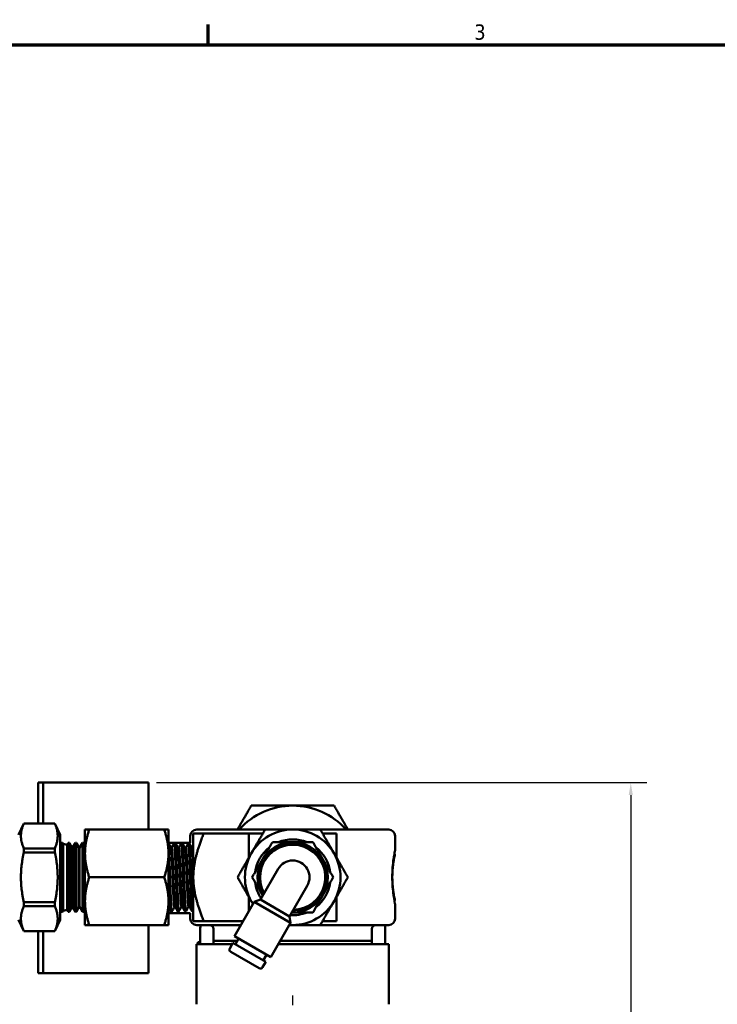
# Model space of a CAD drawing. Header units: inches. Extents: x 0.1 to 33.9, y 0.6 to 21.4.
# Tile 252 of 256: x 19.8 to 25.2, y 13.5 to 21.2. Entities that reach past the tile are written whole.
import ezdxf

# ---------------------------------------------------------------- set-up
doc = ezdxf.new("R2010")
doc.units = ezdxf.units.IN
doc.header["$MEASUREMENT"] = 0
doc.linetypes.add('CHAIN', pattern=[0.7087, 0.4724, -0.0591, 0.1181, -0.0591])
for name, color, linetype, lineweight in [('Border (ANSI)', 7, 'Continuous', 70), ('Centerline (ANSI)', 7, 'Continuous', 25), ('Dimension (ANSI)', 7, 'Continuous', 25), ('Visible (ANSI)', 7, 'Continuous', 50)]:
    doc.layers.add(name, color=color, linetype=linetype, lineweight=lineweight)
doc.styles.add('Note Text (ANSI)', font='tahoma.ttf')
doc.dimstyles.new('Default (ANSI)', dxfattribs={"dimtxt": 0.12, "dimasz": 0.098425, "dimexe": 0.125, "dimexo": 0.0625, "dimgap": 0.031496, "dimtad": 0, "dimtih": 1, "dimtoh": 1, "dimrnd": 1e-08, "dimzin": 4, "dimdsep": 46, "dimtxsty": 'Note Text (ANSI)', "dimcen": 0.09, "dimdle": 0.393701, "dimclrd": 256, "dimclre": 256, "dimclrt": 256, "dimadec": 0, "dimazin": 1, "dimtfac": 1, "dimtofl": 0, "dimtmove": 0, "dimatfit": 3, "dimfxl": 1, "dimtolj": 1, "dimtzin": 4, "dimlwd": -1, "dimlwe": -1, "dimarcsym": 0})

# ---------------------------------------------------------------- blocks, each defined once
blk = doc.blocks.new('Borders Default Border')
at = {"layer": 'Border (ANSI)'}
blk.add_line((21.25, 21), (21.25, 21.16), dxfattribs=at)
at = {"layer": 'Border (ANSI)', "flags": 128}
blk.add_lwpolyline([(0.5, 1), (0.5, 21), (33.5, 21), (33.5, 1), (0.5, 1)], dxfattribs=at)
at = {"layer": 'Border (ANSI)', "insert": (23.3377, 21.0375), "char_height": 0.12, "attachment_point": 7, "style": 'Note Text (ANSI)'}
blk.add_mtext('3', dxfattribs=at)
blk = doc.blocks.new('*D7')
at = {"layer": 'Defpoints', "color": 0, "transparency": 16777216}
for p in [(20.7809, 15.209), (24.5666, 15.209), (22.8129, 6.1637)]:
    blk.add_point(p, dxfattribs=at)
at = {"layer": 'Dimension (ANSI)', "transparency": 16777216}
for p, q in [((20.8434, 15.209), (24.6916, 15.209)), ((24.5666, 15.1106), (24.5666, 11.1297)), ((24.5666, 6.2621), (24.5666, 10.9418)), ((22.8754, 6.1637), (24.6916, 6.1637))]:
    blk.add_line(p, q, dxfattribs=at)
for points in [[(24.5502, 15.1106), (24.583, 15.1106), (24.5666, 15.209)], [(24.5502, 6.2621), (24.583, 6.2621), (24.5666, 6.1637)]]:
    blk.add_solid(points, dxfattribs=at)
at = {"layer": 'Dimension (ANSI)', "transparency": 16777216, "insert": (24.4135, 11.0982), "char_height": 0.12, "attachment_point": 1, "style": 'Note Text (ANSI)'}
blk.add_mtext('\\A1;9.05', dxfattribs=at)
blk = doc.blocks.new('*D10')
at = {"layer": 'Defpoints', "color": 0, "transparency": 16777216}
for p in [(18.6438, 14.075), (21.9132, 13.5387), (18.6438, 5.2166)]:
    blk.add_point(p, dxfattribs=at)
at = {"layer": 'Dimension (ANSI)', "transparency": 16777216}
for p, q in [((18.6438, 14.0125), (18.6438, 5.0916)), ((18.7423, 5.2166), (20.2488, 5.2166)), ((21.8148, 5.2166), (20.6182, 5.2166))]:
    blk.add_line(p, q, dxfattribs=at)
for points in [[(18.7423, 5.233), (18.7423, 5.2002), (18.6438, 5.2166)], [(21.8148, 5.233), (21.8148, 5.2002), (21.9132, 5.2166)]]:
    blk.add_solid(points, dxfattribs=at)
at = {"layer": 'Dimension (ANSI)', "transparency": 16777216, "insert": (20.2803, 5.2791), "char_height": 0.12, "attachment_point": 1, "style": 'Note Text (ANSI)'}
blk.add_mtext('\\A1;3.27', dxfattribs=at)
blk = doc.blocks.new('*D11')
at = {"layer": 'Defpoints', "color": 0, "transparency": 16777216}
for p in [(21.9132, 13.5387), (23.1927, 11.2432), (23.1927, 5.2166)]:
    blk.add_point(p, dxfattribs=at)
at = {"layer": 'Dimension (ANSI)', "transparency": 16777216}
for p, q in [((23.1927, 11.1807), (23.1927, 5.0916)), ((22.0116, 5.2166), (22.3734, 5.2166)), ((23.0943, 5.2166), (22.7325, 5.2166))]:
    blk.add_line(p, q, dxfattribs=at)
for points in [[(22.0116, 5.233), (22.0116, 5.2002), (21.9132, 5.2166)], [(23.0943, 5.233), (23.0943, 5.2002), (23.1927, 5.2166)]]:
    blk.add_solid(points, dxfattribs=at)
at = {"layer": 'Dimension (ANSI)', "transparency": 16777216, "insert": (22.4049, 5.2793), "char_height": 0.12, "attachment_point": 1, "style": 'Note Text (ANSI)'}
blk.add_mtext('\\A1;1.28', dxfattribs=at)

msp = doc.modelspace()

# ---------------------------------------------------------------- linework, layer by layer
at = {"layer": 'Centerline (ANSI)', "linetype": 'CHAIN', "ltscale": 0.952448}
msp.add_line((21.9132, 5.289), (21.9132, 13.5387), dxfattribs=at)
at = {"layer": 'Visible (ANSI)'}
for p, q in [((19.9148, 15.209), (19.9148, 14.889)), ((19.9148, 15.209), (19.9542, 15.209)), ((19.9542, 14.889), (19.9542, 15.209)), ((19.9542, 15.209), (19.9542, 14.889)), ((20.7809, 15.209), (19.9542, 15.209)), ((20.7809, 15.209), (20.7809, 14.841)), ((19.761, 14.799), (19.8029, 14.889)), ((19.8029, 14.8886), (19.8029, 14.889)), ((19.8029, 14.889), (20.0466, 14.889)), ((19.8029, 14.8886), (20.0466, 14.8886)), ((20.0466, 14.8886), (20.0466, 14.889)), ((20.0886, 14.799), (20.0466, 14.889)), ((20.2832, 14.6535), (20.2832, 14.841)), ((20.3167, 14.841), (20.2832, 14.841)), ((20.3167, 14.841), (20.9051, 14.841)), ((20.9051, 14.841), (20.9386, 14.841)), ((20.9386, 14.6535), (20.9386, 14.841)), ((21.6967, 14.841), (21.1597, 14.841)), ((21.4195, 14.8412), (21.3595, 14.8412)), ((21.4195, 14.8412), (21.4921, 14.8412)), ((22.3344, 14.8412), (21.4921, 14.8412)), ((22.6667, 14.841), (22.1297, 14.841)), ((22.3344, 14.8412), (22.4065, 14.8412)), ((22.4664, 14.8412), (22.4065, 14.8412)), ((20.0886, 14.133), (20.0886, 14.799)), ((21.1097, 14.791), (21.1097, 14.7366)), ((21.1332, 14.466), (21.1332, 14.8097)), ((21.2154, 14.8097), (21.1332, 14.8097)), ((21.5695, 14.8097), (21.2154, 14.8097)), ((22.7167, 14.791), (22.7167, 14.676)), ((20.0466, 14.6929), (19.8029, 14.6929)), ((19.8029, 14.6617), (19.8029, 14.6929)), ((20.0466, 14.6617), (20.0466, 14.6929)), ((20.094, 14.7344), (20.0886, 14.736)), ((20.094, 14.7344), (20.095, 14.736)), ((20.094, 14.7344), (20.094, 14.1975)), ((20.095, 14.196), (20.095, 14.736)), ((20.095, 14.736), (20.1074, 14.736)), ((20.1074, 14.736), (20.1074, 14.196)), ((20.1109, 14.7295), (20.1074, 14.736)), ((20.1109, 14.2024), (20.1109, 14.7295)), ((20.1421, 14.7205), (20.1109, 14.7295)), ((20.1421, 14.7205), (20.1516, 14.736)), ((20.1421, 14.7205), (20.1421, 14.2114)), ((20.1516, 14.196), (20.1516, 14.736)), ((20.1516, 14.736), (20.162, 14.736)), ((20.162, 14.736), (20.162, 14.196)), ((20.1755, 14.7109), (20.162, 14.736)), ((20.1755, 14.221), (20.1755, 14.7109)), ((20.1901, 14.7067), (20.1755, 14.7109)), ((20.1901, 14.7067), (20.2082, 14.736)), ((20.1901, 14.7067), (20.1901, 14.2252)), ((20.2082, 14.196), (20.2082, 14.736)), ((20.2082, 14.736), (20.2166, 14.736)), ((20.2166, 14.736), (20.2166, 14.196)), ((20.238, 14.6961), (20.2166, 14.736)), ((20.238, 14.6961), (20.238, 14.2358)), ((20.2401, 14.6961), (20.238, 14.6961)), ((20.2401, 14.6961), (20.2648, 14.736)), ((20.2401, 14.6961), (20.2401, 14.2359)), ((20.2648, 14.196), (20.2648, 14.736)), ((20.2648, 14.736), (20.2712, 14.736)), ((20.2712, 14.736), (20.2712, 14.196)), ((20.2832, 14.7136), (20.2712, 14.736)), ((21.1097, 14.7366), (20.9386, 14.7366)), ((20.9638, 14.7013), (20.9571, 14.7013)), ((20.9924, 14.7343), (20.983, 14.7346)), ((21.0193, 14.6996), (21.0127, 14.6996)), ((21.0479, 14.7326), (21.0385, 14.7329)), ((21.0749, 14.6979), (21.0682, 14.6979)), ((21.1035, 14.7308), (21.0941, 14.7311)), ((21.1304, 14.6962), (21.1238, 14.6962)), ((19.8029, 14.6617), (20.0466, 14.6617)), ((20.2832, 14.2785), (20.2832, 14.6535)), ((20.9386, 14.2785), (20.9386, 14.6535)), ((22.7118, 14.651), (22.7167, 14.651)), ((21.6595, 14.2904), (21.7989, 14.532)), ((20.3167, 14.466), (20.9051, 14.466)), ((21.1332, 14.1222), (21.1332, 14.466)), ((21.8881, 14.1584), (22.0275, 14.4)), ((20.0466, 14.2702), (19.8029, 14.2702)), ((19.8029, 14.2391), (19.8029, 14.2702)), ((19.8029, 14.2391), (20.0466, 14.2391)), ((20.0466, 14.2391), (20.0466, 14.2702)), ((20.1755, 14.221), (20.162, 14.196)), ((20.1901, 14.2252), (20.1755, 14.221)), ((20.1901, 14.2252), (20.2082, 14.196)), ((20.238, 14.2358), (20.2166, 14.196)), ((20.2401, 14.2359), (20.238, 14.2358)), ((20.2401, 14.2359), (20.2648, 14.196)), ((20.2832, 14.091), (20.2832, 14.2785)), ((20.9386, 14.091), (20.9386, 14.2785)), ((20.9912, 14.2315), (20.9846, 14.2315)), ((21.0468, 14.2332), (21.0402, 14.2332)), ((21.1024, 14.2349), (21.0957, 14.2349)), ((21.4553, 14.0029), (21.6112, 14.2729)), ((21.6595, 14.2904), (21.6112, 14.2729)), ((21.897, 14.1079), (21.6112, 14.2729)), ((21.6595, 14.2904), (21.8881, 14.1584)), ((22.7118, 14.281), (22.7167, 14.281)), ((22.7167, 14.256), (22.7167, 14.141)), ((20.094, 14.1975), (20.0886, 14.196)), ((20.094, 14.1975), (20.095, 14.196)), ((20.095, 14.196), (20.1074, 14.196)), ((20.1109, 14.2024), (20.1074, 14.196)), ((20.1421, 14.2114), (20.1109, 14.2024)), ((20.1421, 14.2114), (20.1516, 14.196)), ((20.1516, 14.196), (20.162, 14.196)), ((20.2082, 14.196), (20.2166, 14.196)), ((20.2648, 14.196), (20.2712, 14.196)), ((20.2832, 14.2183), (20.2712, 14.196)), ((21.1097, 14.1854), (20.9386, 14.1854)), ((20.9646, 14.1968), (20.9552, 14.1965)), ((21.0201, 14.1985), (21.0107, 14.1982)), ((21.0757, 14.2002), (21.0663, 14.1999)), ((21.1097, 14.1854), (21.1097, 14.141)), ((21.1312, 14.202), (21.1219, 14.2017)), ((21.8881, 14.1584), (21.897, 14.1079)), ((19.761, 14.133), (19.8029, 14.043)), ((20.0886, 14.133), (20.0466, 14.043)), ((20.3167, 14.091), (20.2832, 14.091)), ((20.3167, 14.091), (20.9051, 14.091)), ((20.7809, 14.091), (20.7809, 13.7129)), ((20.9051, 14.091), (20.9386, 14.091)), ((21.2154, 14.1222), (21.1332, 14.1222)), ((21.5062, 14.091), (21.1597, 14.091)), ((21.1882, 14.066), (21.1882, 13.9569)), ((21.5242, 14.1222), (21.2154, 14.1222)), ((21.7411, 13.8379), (21.897, 14.1079)), ((22.6667, 14.091), (22.1297, 14.091)), ((22.6382, 14.066), (22.6382, 13.94)), ((20.0466, 14.0433), (19.8029, 14.0433)), ((19.8029, 14.043), (19.8029, 14.0433)), ((19.8029, 14.043), (20.0466, 14.043)), ((19.9148, 14.043), (19.9148, 13.7129)), ((19.9542, 13.7129), (19.9542, 14.043)), ((19.9542, 14.043), (19.9542, 13.7129)), ((20.0466, 14.043), (20.0466, 14.0433)), ((21.2917, 14.061), (21.2917, 13.94)), ((21.7411, 13.8379), (21.4553, 14.0029)), ((22.5347, 14.061), (22.5347, 13.94)), ((21.1596, 13.94), (21.1587, 13.94)), ((21.1587, 13.94), (21.1587, 13.469)), ((21.1596, 13.94), (21.2999, 13.94)), ((21.1685, 13.94), (21.1685, 13.9569)), ((21.1685, 13.9569), (21.1882, 13.9569)), ((21.4788, 13.966), (21.2917, 13.966)), ((21.3072, 13.94), (21.2999, 13.94)), ((21.4381, 13.94), (21.3072, 13.94)), ((21.4196, 13.908), (21.4446, 13.9513)), ((21.7018, 13.8028), (21.4446, 13.9513)), ((21.4639, 13.9402), (21.4889, 13.9835)), ((22.1402, 13.94), (21.8001, 13.94)), ((22.5347, 13.966), (21.8151, 13.966)), ((22.152, 13.94), (22.1402, 13.94)), ((22.5192, 13.94), (22.152, 13.94)), ((22.5265, 13.94), (22.5192, 13.94)), ((22.5265, 13.94), (22.6668, 13.94)), ((22.6678, 13.94), (22.6668, 13.94)), ((22.6678, 13.94), (22.6678, 13.469)), ((21.6495, 13.7522), (21.4269, 13.8807)), ((21.6825, 13.814), (21.7075, 13.8573)), ((21.6768, 13.7595), (21.7018, 13.8028)), ((19.9148, 13.7129), (19.9542, 13.7129)), ((20.7809, 13.7129), (19.9542, 13.7129))]:
    msp.add_line(p, q, dxfattribs=at)
for centre, radius, start, end in [((21.9132, 14.466), 0.5625, 90, 138.16278), ((21.9132, 14.466), 0.5625, 41.83722, 90), ((21.1597, 14.791), 0.05, 90, 180), ((21.3595, 14.7821), 0.0591, 90, 94.67948), ((21.9132, 14.466), 0.375, 90, 150), ((21.9132, 14.466), 0.375, 30, 90), ((22.4664, 14.7821), 0.0591, 85.32052, 90), ((22.6667, 14.791), 0.05, 0, 90), ((21.9132, 14.466), 0.2978, 67.74246, 112.25754), ((21.9132, 14.466), 0.2978, 127.74246, 172.25754), ((21.9132, 14.466), 0.2606, 270.43375, 209.56625), ((21.9132, 14.466), 0.2556, 271.09449, 208.90551), ((21.9132, 14.466), 0.2756, 90, 150), ((21.9132, 14.466), 0.2756, 30, 90), ((21.9132, 14.466), 0.2978, 7.74246, 52.25754), ((21.9132, 14.466), 0.375, 150, 210), ((21.9132, 14.466), 0.375, 330, 30), ((21.9132, 14.466), 0.2756, 150, 210), ((21.9132, 14.466), 0.132, 330, 150), ((21.9132, 14.466), 0.2756, 330, 30), ((21.9132, 14.466), 0.2978, 187.74246, 213.68642), ((21.9132, 14.466), 0.2978, 307.74246, 352.25754), ((21.9132, 14.466), 0.2756, 210, 211.38175), ((21.9132, 14.466), 0.2756, 270, 330), ((21.9132, 14.466), 0.375, 210, 213.89612), ((21.9132, 14.466), 0.375, 270, 330), ((21.9132, 14.466), 0.2978, 266.31358, 292.25754), ((21.9132, 14.466), 0.2756, 268.61825, 270), ((21.1597, 14.141), 0.05, 180, 270), ((21.3382, 14.066), 0.15, 170.40593, 180), ((21.2617, 14.061), 0.03, 0, 89.99995), ((21.9132, 14.466), 0.375, 266.10388, 270), ((22.5647, 14.061), 0.03, 90.00005, 180), ((22.4882, 14.066), 0.15, 0, 9.59407), ((22.6667, 14.141), 0.05, 270, 0), ((21.4369, 13.898), 0.02, 150, 240), ((21.6595, 13.7695), 0.02, 240, 330)]:
    msp.add_arc(centre, radius, start, end, dxfattribs=at)
for points, weights, degree in [([(21.5885, 15.0285), (21.531, 14.9289), (21.4803, 14.8412)], [3.57900139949, 3.75712216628, 3.82063744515], 2), ([(21.9132, 15.0285), (21.7625, 15.0285), (21.5885, 15.0285)], [3.85583812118, 3.85583812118, 3.57900139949], 2), ([(22.238, 15.0285), (22.0639, 15.0285), (21.9132, 15.0285)], [3.57900139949, 3.85583812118, 3.85583812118], 2), ([(22.3461, 14.8412), (22.2954, 14.9289), (22.238, 15.0285)], [3.82063744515, 3.75712216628, 3.57900139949], 2), ([(19.8029, 14.6929), (19.7607, 14.7907), (19.8029, 14.8886)], [1.87427499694, 2.11424568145, 1.87427499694], 2), ([(20.0466, 14.8886), (20.0889, 14.7907), (20.0466, 14.6929)], [1.82101274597, 2.05416405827, 1.82101274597], 2), ([(20.3167, 14.841), (20.2832, 14.7405), (20.2832, 14.6535)], [2.41750788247, 2.60450276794, 2.60450276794], 2), ([(20.9386, 14.6535), (20.9386, 14.7405), (20.9051, 14.841)], [2.60450276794, 2.60450276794, 2.41750788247], 2), ([(21.6967, 14.841), (21.6387, 14.7405), (21.5885, 14.6535)], [2.41750788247, 2.60450276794, 2.60450276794], 2), ([(21.9132, 14.841), (21.8127, 14.841), (21.6967, 14.841)], [2.60450276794, 2.60450276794, 2.41750788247], 2), ([(22.1297, 14.841), (22.0137, 14.841), (21.9132, 14.841)], [2.41750788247, 2.60450276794, 2.60450276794], 2), ([(22.238, 14.6535), (22.1877, 14.7405), (22.1297, 14.841)], [2.60450276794, 2.60450276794, 2.41750788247], 2), ([(21.1332, 14.466), (21.1332, 14.6084), (21.2154, 14.8097)], [2.19825184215, 2.19825184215, 1.82109145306], 2), ([(21.6787, 14.8097), (21.6283, 14.8097), (21.5695, 14.8097)], [3.55586135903, 3.42781061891, 3.25596932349], 2), ([(21.5695, 14.6206), (21.5695, 14.7032), (21.5695, 14.8097)], [2.09707813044, 2.00290928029, 1.82109145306], 2), ([(22.257, 14.8097), (22.1981, 14.8097), (22.1478, 14.8097)], [3.25596932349, 3.42781061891, 3.55586135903], 2), ([(22.257, 14.6206), (22.257, 14.7032), (22.257, 14.8097)], [3.74941195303, 3.58104540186, 3.25596932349], 2), ([(21.6745, 14.6038), (21.7115, 14.6677), (21.7541, 14.7416)], [1.55673061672, 1.55673061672, 1.44496238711], 2), ([(21.9132, 14.7416), (21.8394, 14.7416), (21.7541, 14.7416)], [1.55673061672, 1.55673061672, 1.44496238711], 2), ([(22.0723, 14.7416), (21.9871, 14.7416), (21.9132, 14.7416)], [1.44496238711, 1.55673061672, 1.55673061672], 2), ([(22.1519, 14.6038), (22.115, 14.6677), (22.0723, 14.7416)], [1.55673061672, 1.55673061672, 1.44496238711], 2), ([(19.8029, 14.2702), (19.7607, 14.466), (19.8029, 14.6617)], [1.87427499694, 2.11424568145, 1.87427499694], 2), ([(20.0466, 14.2702), (20.0889, 14.466), (20.0466, 14.6617)], [1.82094922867, 2.05409240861, 1.82094922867], 2), ([(20.2832, 14.6535), (20.2832, 14.5664), (20.3167, 14.466)], [2.60450276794, 2.60450276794, 2.41750788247], 2), ([(20.9051, 14.466), (20.9386, 14.5664), (20.9386, 14.6535)], [2.41750788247, 2.60450276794, 2.60450276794], 2), ([(21.5885, 14.6535), (21.5382, 14.5664), (21.4802, 14.466)], [2.60450276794, 2.60450276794, 2.41750788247], 2), ([(22.3462, 14.466), (22.2882, 14.5664), (22.238, 14.6535)], [2.41750788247, 2.60450276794, 2.60450276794], 2), ([(21.595, 14.466), (21.6376, 14.5398), (21.6745, 14.6038)], [1.44496238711, 1.55673061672, 1.55673061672], 2), ([(22.2314, 14.466), (22.1888, 14.5398), (22.1519, 14.6038)], [1.44496238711, 1.55673061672, 1.55673061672], 2), ([(20.3167, 14.466), (20.2832, 14.3655), (20.2832, 14.2785)], [2.41750788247, 2.60450276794, 2.60450276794], 2), ([(20.9386, 14.2785), (20.9386, 14.3655), (20.9051, 14.466)], [2.60450276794, 2.60450276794, 2.41750788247], 2), ([(21.2154, 14.1222), (21.1332, 14.3236), (21.1332, 14.466)], [1.82109145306, 2.19825184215, 2.19825184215], 2), ([(21.4802, 14.466), (21.5382, 14.3655), (21.5885, 14.2785)], [2.41750788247, 2.60450276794, 2.60450276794], 2), ([(21.595, 14.466), (21.6376, 14.3921), (21.6745, 14.3282)], [1.44496238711, 1.55673061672, 1.55673061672], 2), ([(22.1519, 14.3282), (22.1888, 14.3921), (22.2314, 14.466)], [1.55673061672, 1.55673061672, 1.44496238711], 2), ([(22.238, 14.2785), (22.2882, 14.3655), (22.3462, 14.466)], [2.60450276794, 2.60450276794, 2.41750788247], 2), ([(21.5695, 14.2006), (21.5695, 14.2599), (21.5695, 14.3114)], [1.94247314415, 2.03738518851, 2.09707813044], 2), ([(21.6745, 14.3282), (21.6762, 14.3253), (21.6779, 14.3224)], [1.55673061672, 1.55673061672, 1.55650122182], 2), ([(22.0723, 14.1904), (22.115, 14.2642), (22.1519, 14.3282)], [1.44496238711, 1.55673061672, 1.55673061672], 2), ([(22.257, 14.1222), (22.257, 14.2288), (22.257, 14.3114)], [3.25596932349, 3.58104540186, 3.74941195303], 2), ([(19.8029, 14.0433), (19.7607, 14.1412), (19.8029, 14.2391)], [1.87427499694, 2.11424568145, 1.87427499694], 2), ([(20.0466, 14.2391), (20.0889, 14.1412), (20.0466, 14.0433)], [1.82101274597, 2.05416405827, 1.82101274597], 2), ([(20.2832, 14.2785), (20.2832, 14.1914), (20.3167, 14.091)], [2.60450276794, 2.60450276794, 2.41750788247], 2), ([(20.9051, 14.091), (20.9386, 14.1914), (20.9386, 14.2785)], [2.41750788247, 2.60450276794, 2.60450276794], 2), ([(21.5885, 14.2785), (21.5949, 14.2672), (21.6014, 14.256)], [2.60450276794, 2.60450276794, 2.60138484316], 2), ([(22.1297, 14.091), (22.1877, 14.1914), (22.238, 14.2785)], [2.41750788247, 2.60450276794, 2.60450276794], 2), ([(21.9065, 14.1904), (21.9099, 14.1904), (21.9132, 14.1904)], [1.55650122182, 1.55673061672, 1.55673061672], 2), ([(21.9132, 14.1904), (21.9871, 14.1904), (22.0723, 14.1904)], [1.55673061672, 1.55673061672, 1.44496238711], 2), ([(21.8872, 14.091), (21.9002, 14.091), (21.9132, 14.091)], [2.60138484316, 2.60450276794, 2.60450276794], 2), ([(21.9132, 14.091), (22.0137, 14.091), (22.1297, 14.091)], [2.60450276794, 2.60450276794, 2.41750788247], 2), ([(22.257, 14.1222), (22.1981, 14.1222), (22.1478, 14.1222)], [3.25596932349, 3.42781061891, 3.55586135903], 2), ([(21.1685, 13.9569), (21.1685, 13.9513), (21.1687, 13.9456), (21.1691, 13.94)], [1, 0.999446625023, 0.999022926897, 0.998728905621], 3), ([(21.1888, 13.94), (21.1884, 13.9456), (21.1882, 13.9513), (21.1882, 13.9569)], [0.998658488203, 0.998968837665, 0.999416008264, 1], 3)]:
    msp.add_rational_spline(points, weights, degree=degree, dxfattribs=at)
for points in [[(20.9386, 14.7333), (20.9449, 14.7225), (20.9511, 14.7117), (20.9574, 14.7008)], [(20.9635, 14.7013), (20.9698, 14.7123), (20.9761, 14.7232), (20.9825, 14.7342)], [(20.9929, 14.7339), (20.9996, 14.7223), (21.0062, 14.7107), (21.0129, 14.6991)], [(21.019, 14.6996), (21.0254, 14.7106), (21.0317, 14.7215), (21.038, 14.7324)], [(21.0484, 14.7321), (21.0551, 14.7205), (21.0618, 14.709), (21.0685, 14.6974)], [(21.0746, 14.6979), (21.0809, 14.7088), (21.0872, 14.7198), (21.0936, 14.7307)], [(21.104, 14.7304), (21.1107, 14.7188), (21.1174, 14.7072), (21.1241, 14.6957)], [(21.1301, 14.6962), (21.1312, 14.6979), (21.1322, 14.6997), (21.1332, 14.7015)], [(20.9547, 14.1969), (20.9493, 14.2062), (20.944, 14.2154), (20.9386, 14.2247)], [(20.9849, 14.2315), (20.9783, 14.22), (20.9717, 14.2086), (20.9651, 14.1972)], [(21.0102, 14.1986), (21.0038, 14.2097), (20.9974, 14.2209), (20.991, 14.232)], [(21.0404, 14.2332), (21.0338, 14.2218), (21.0272, 14.2104), (21.0206, 14.1989)], [(21.0658, 14.2004), (21.0594, 14.2115), (21.0529, 14.2226), (21.0465, 14.2337)], [(21.096, 14.2349), (21.0894, 14.2235), (21.0828, 14.2121), (21.0762, 14.2007)], [(21.1213, 14.2021), (21.1149, 14.2132), (21.1085, 14.2243), (21.1021, 14.2354)], [(21.1332, 14.2049), (21.1327, 14.2041), (21.1322, 14.2032), (21.1317, 14.2024)]]:
    msp.add_open_spline(points, degree=3, dxfattribs=at)
for points, knots in [([(20.9651, 14.1972), (20.9644, 14.1961), (20.9638, 14.1971), (20.9629, 14.2016), (20.9626, 14.2034), (20.962, 14.2083), (20.9616, 14.2114), (20.9608, 14.2211), (20.9602, 14.2284), (20.9593, 14.2424), (20.959, 14.2483), (20.9582, 14.2642), (20.9577, 14.2748), (20.9565, 14.3009), (20.9559, 14.3168), (20.9546, 14.3491), (20.9541, 14.3652), (20.9529, 14.3985), (20.9523, 14.4156), (20.9514, 14.4436), (20.9511, 14.4543), (20.9504, 14.4759), (20.95, 14.4867), (20.9489, 14.52), (20.9482, 14.5422), (20.9471, 14.5716), (20.9468, 14.5797), (20.9462, 14.5972), (20.9459, 14.6066), (20.9452, 14.6242), (20.9448, 14.6324), (20.9437, 14.6583), (20.9429, 14.6743), (20.9416, 14.6981), (20.941, 14.7068), (20.9398, 14.7211), (20.9392, 14.7266), (20.9386, 14.7303)], [39.26574, 39.26574, 39.26574, 39.26574, 39.41444, 39.41444, 39.481034, 39.481034, 39.558654, 39.558654, 39.683618, 39.683618, 39.761656, 39.761656, 39.879415, 39.879415, 40.028191, 40.028191, 40.162068, 40.162068, 40.295105, 40.295105, 40.376943, 40.376943, 40.459242, 40.459242, 40.632512, 40.632512, 40.699636, 40.699636, 40.782189, 40.782189, 40.860659, 40.860659, 41.040637, 41.040637, 41.17786, 41.17786, 41.315744, 41.315744, 41.315744, 41.315744]), ([(20.9846, 14.2315), (20.9843, 14.2315), (20.984, 14.2318), (20.9829, 14.2348), (20.982, 14.2404), (20.9803, 14.258), (20.9794, 14.2699), (20.9777, 14.2991), (20.9768, 14.3164), (20.9751, 14.3547), (20.9742, 14.3757), (20.9725, 14.4198), (20.9716, 14.4429), (20.9698, 14.489), (20.969, 14.5121), (20.9672, 14.5563), (20.9664, 14.5774), (20.9646, 14.6158), (20.9638, 14.6331), (20.962, 14.6624), (20.9612, 14.6745), (20.9594, 14.6922), (20.9586, 14.6979), (20.9576, 14.7004), (20.9575, 14.7007), (20.9574, 14.7008)], [0.85418433, 0.85418433, 0.85418433, 0.85418433, 0.85546875, 0.85546875, 0.859375, 0.859375, 0.86328125, 0.86328125, 0.8671875, 0.8671875, 0.87109375, 0.87109375, 0.875, 0.875, 0.87890625, 0.87890625, 0.8828125, 0.8828125, 0.88671875, 0.88671875, 0.890625, 0.890625, 0.89453125, 0.89453125, 0.89498475, 0.89498475, 0.89498475, 0.89498475]), ([(20.991, 14.232), (20.9909, 14.2321), (20.9908, 14.2323), (20.9907, 14.2326), (20.9898, 14.2348), (20.9889, 14.2404), (20.9881, 14.2492), (20.9872, 14.258), (20.9863, 14.2699), (20.9855, 14.2845), (20.9846, 14.2991), (20.9837, 14.3164), (20.9829, 14.3355), (20.982, 14.3547), (20.9811, 14.3757), (20.9803, 14.3978), (20.9794, 14.4198), (20.9785, 14.4429), (20.9777, 14.466), (20.9768, 14.489), (20.9759, 14.5121), (20.9751, 14.5342), (20.9742, 14.5563), (20.9733, 14.5774), (20.9725, 14.5966), (20.9716, 14.6158), (20.9707, 14.6331), (20.9698, 14.6478), (20.969, 14.6624), (20.9681, 14.6745), (20.9672, 14.6833), (20.9664, 14.6922), (20.9655, 14.6979), (20.9646, 14.7002), (20.9643, 14.701), (20.9641, 14.7013), (20.9638, 14.7013)], [0.85504908, 0.85504908, 0.85504908, 0.85504908, 0.85546875, 0.85546875, 0.85546875, 0.859375, 0.859375, 0.859375, 0.86328125, 0.86328125, 0.86328125, 0.8671875, 0.8671875, 0.8671875, 0.87109375, 0.87109375, 0.87109375, 0.875, 0.875, 0.875, 0.87890625, 0.87890625, 0.87890625, 0.8828125, 0.8828125, 0.8828125, 0.88671875, 0.88671875, 0.88671875, 0.890625, 0.890625, 0.890625, 0.89453125, 0.89453125, 0.89453125, 0.89584676, 0.89584676, 0.89584676, 0.89584676]), ([(20.9825, 14.7342), (20.9825, 14.7343), (20.9826, 14.7343), (20.9831, 14.7349), (20.9835, 14.7344), (20.9843, 14.7317), (20.9846, 14.73), (20.9852, 14.7258), (20.9855, 14.7234), (20.9866, 14.7135), (20.9873, 14.7038), (20.9884, 14.6859), (20.9887, 14.6795), (20.9894, 14.666), (20.9898, 14.6588), (20.9904, 14.6449), (20.9907, 14.6383), (20.9916, 14.6164), (20.9922, 14.6003), (20.9931, 14.5755), (20.9934, 14.5675), (20.9944, 14.5397), (20.9951, 14.5193), (20.9961, 14.4881), (20.9965, 14.4776), (20.9972, 14.4563), (20.9975, 14.4454), (20.9985, 14.4167), (20.9991, 14.399), (21, 14.3725), (21.0003, 14.3633), (21.0009, 14.3465), (21.0012, 14.3388), (21.0021, 14.3151), (21.0027, 14.3), (21.0039, 14.2751), (21.0043, 14.265), (21.0052, 14.2496), (21.0055, 14.2439), (21.0061, 14.234), (21.0064, 14.2298), (21.0073, 14.2176), (21.0079, 14.2111), (21.009, 14.2027), (21.0095, 14.2002), (21.0103, 14.1985), (21.0105, 14.1982), (21.0107, 14.1982)], [3.396247, 3.396247, 3.396247, 3.396247, 3.410459, 3.410459, 3.512637, 3.512637, 3.589715, 3.589715, 3.656494, 3.656494, 3.826793, 3.826793, 3.908503, 3.908503, 3.988229, 3.988229, 4.055121, 4.055121, 4.199576, 4.199576, 4.265862, 4.265862, 4.425389, 4.425389, 4.50559, 4.50559, 4.58815, 4.58815, 4.726378, 4.726378, 4.801089, 4.801089, 4.867431, 4.867431, 5.01025, 5.01025, 5.123301, 5.123301, 5.199395, 5.199395, 5.265926, 5.265926, 5.408877, 5.408877, 5.525478, 5.525478, 5.579274, 5.579274, 5.579274, 5.579274]), ([(21.0206, 14.1989), (21.0203, 14.1984), (21.02, 14.1984), (21.0191, 14.1997), (21.0184, 14.2028), (21.0175, 14.2102), (21.0172, 14.2129), (21.0166, 14.2198), (21.0162, 14.2242), (21.0155, 14.2345), (21.0151, 14.2407), (21.014, 14.2597), (21.0133, 14.2739), (21.0123, 14.2965), (21.012, 14.3033), (21.0114, 14.3189), (21.011, 14.3276), (21.0103, 14.3485), (21.0098, 14.3607), (21.0087, 14.3919), (21.0081, 14.4112), (21.0071, 14.4395), (21.0068, 14.4482), (21.0062, 14.4671), (21.0059, 14.4774), (21.005, 14.5026), (21.0045, 14.5176), (21.0034, 14.5511), (21.0028, 14.5694), (21.0018, 14.5946), (21.0015, 14.6022), (21.0009, 14.6188), (21.0005, 14.6275), (20.9998, 14.6438), (20.9995, 14.6513), (20.9988, 14.6668), (20.9984, 14.6746), (20.9974, 14.6922), (20.9968, 14.7012), (20.9956, 14.7169), (20.995, 14.7233), (20.994, 14.7296), (20.9937, 14.7311), (20.9931, 14.7335), (20.9928, 14.7342), (20.9924, 14.7343), (20.9924, 14.7343), (20.9924, 14.7343)], [34.982493, 34.982493, 34.982493, 34.982493, 35.054262, 35.054262, 35.202533, 35.202533, 35.269, 35.269, 35.349449, 35.349449, 35.439085, 35.439085, 35.600753, 35.600753, 35.667153, 35.667153, 35.746207, 35.746207, 35.84852, 35.84852, 35.999523, 35.999523, 36.065846, 36.065846, 36.143917, 36.143917, 36.258886, 36.258886, 36.407287, 36.407287, 36.473973, 36.473973, 36.556432, 36.556432, 36.634008, 36.634008, 36.725744, 36.725744, 36.858925, 36.858925, 37.007159, 37.007159, 37.073839, 37.073839, 37.15474, 37.15474, 37.15881, 37.15881, 37.15881, 37.15881]), ([(21.0402, 14.2332), (21.0396, 14.2332), (21.039, 14.2347), (21.0376, 14.242), (21.0367, 14.2498), (21.035, 14.2713), (21.0341, 14.2851), (21.0323, 14.3174), (21.0315, 14.3359), (21.0297, 14.3763), (21.0289, 14.398), (21.0271, 14.4429), (21.0263, 14.466), (21.0245, 14.5116), (21.0237, 14.5341), (21.0219, 14.5764), (21.0211, 14.5963), (21.0193, 14.6318), (21.0185, 14.6473), (21.0167, 14.6729), (21.0159, 14.6828), (21.0143, 14.6947), (21.0136, 14.6979), (21.0129, 14.6991)], [0.77084694, 0.77084694, 0.77084694, 0.77084694, 0.7734375, 0.7734375, 0.77734375, 0.77734375, 0.78125, 0.78125, 0.78515625, 0.78515625, 0.7890625, 0.7890625, 0.79296875, 0.79296875, 0.796875, 0.796875, 0.80078125, 0.80078125, 0.8046875, 0.8046875, 0.80859375, 0.80859375, 0.81165008, 0.81165008, 0.81165008, 0.81165008]), ([(21.0465, 14.2337), (21.0461, 14.2343), (21.0457, 14.2356), (21.0454, 14.2376), (21.0445, 14.242), (21.0436, 14.2498), (21.0428, 14.2605), (21.0419, 14.2713), (21.041, 14.2851), (21.0402, 14.3012), (21.0393, 14.3174), (21.0384, 14.3359), (21.0376, 14.3561), (21.0367, 14.3763), (21.0358, 14.398), (21.035, 14.4205), (21.0341, 14.4429), (21.0332, 14.466), (21.0323, 14.4888), (21.0315, 14.5116), (21.0306, 14.5341), (21.0297, 14.5553), (21.0289, 14.5764), (21.028, 14.5963), (21.0271, 14.614), (21.0263, 14.6318), (21.0254, 14.6473), (21.0245, 14.6601), (21.0237, 14.6729), (21.0228, 14.6828), (21.0219, 14.6895), (21.0211, 14.6962), (21.0202, 14.6996), (21.0193, 14.6996), (21.0193, 14.6996), (21.0193, 14.6996), (21.0193, 14.6996)], [0.77172096, 0.77172096, 0.77172096, 0.77172096, 0.7734375, 0.7734375, 0.7734375, 0.77734375, 0.77734375, 0.77734375, 0.78125, 0.78125, 0.78125, 0.78515625, 0.78515625, 0.78515625, 0.7890625, 0.7890625, 0.7890625, 0.79296875, 0.79296875, 0.79296875, 0.796875, 0.796875, 0.796875, 0.80078125, 0.80078125, 0.80078125, 0.8046875, 0.8046875, 0.8046875, 0.80859375, 0.80859375, 0.80859375, 0.8125, 0.8125, 0.8125, 0.81251549, 0.81251549, 0.81251549, 0.81251549]), ([(21.038, 14.7324), (21.0387, 14.7336), (21.0394, 14.7323), (21.0405, 14.7265), (21.0408, 14.7241), (21.0415, 14.718), (21.0418, 14.7143), (21.0428, 14.703), (21.0434, 14.6943), (21.0443, 14.6785), (21.0446, 14.6724), (21.0452, 14.6601), (21.0455, 14.6541), (21.0465, 14.6324), (21.0472, 14.6153), (21.0482, 14.587), (21.0486, 14.5767), (21.0493, 14.5565), (21.0497, 14.5468), (21.0503, 14.5284), (21.0506, 14.5199), (21.0515, 14.4928), (21.0521, 14.4739), (21.0533, 14.4395), (21.0538, 14.424), (21.0547, 14.3991), (21.055, 14.3896), (21.0556, 14.372), (21.0559, 14.364), (21.0568, 14.339), (21.0574, 14.3228), (21.0586, 14.2938), (21.0592, 14.2809), (21.0603, 14.2578), (21.0609, 14.2476), (21.0621, 14.2287), (21.0627, 14.2205), (21.0638, 14.21), (21.0642, 14.2067), (21.065, 14.2025), (21.0654, 14.2012), (21.0659, 14.2001), (21.0661, 14.1999), (21.0663, 14.1999)], [7.676278, 7.676278, 7.676278, 7.676278, 7.839427, 7.839427, 7.917582, 7.917582, 7.997711, 7.997711, 8.131978, 8.131978, 8.206736, 8.206736, 8.272744, 8.272744, 8.433176, 8.433176, 8.520412, 8.520412, 8.599021, 8.599021, 8.665401, 8.665401, 8.809094, 8.809094, 8.928055, 8.928055, 9.003588, 9.003588, 9.069659, 9.069659, 9.212447, 9.212447, 9.344849, 9.344849, 9.474316, 9.474316, 9.622054, 9.622054, 9.721459, 9.721459, 9.798536, 9.798536, 9.845433, 9.845433, 9.845433, 9.845433]), ([(21.0762, 14.2007), (21.0758, 14.2), (21.0755, 14.2001), (21.0748, 14.2014), (21.0745, 14.2024), (21.0739, 14.2055), (21.0735, 14.2077), (21.0728, 14.2143), (21.0723, 14.2191), (21.0712, 14.233), (21.0705, 14.2432), (21.0696, 14.2605), (21.0693, 14.2661), (21.0687, 14.2791), (21.0683, 14.2866), (21.0675, 14.3049), (21.0671, 14.3159), (21.066, 14.3443), (21.0653, 14.3622), (21.0644, 14.389), (21.0641, 14.3974), (21.0635, 14.4159), (21.0631, 14.4261), (21.0623, 14.4499), (21.0619, 14.4635), (21.0608, 14.4967), (21.0601, 14.5163), (21.0592, 14.5436), (21.0589, 14.5519), (21.0583, 14.5697), (21.0579, 14.5791), (21.0571, 14.6004), (21.0567, 14.6121), (21.0556, 14.639), (21.0549, 14.6536), (21.054, 14.6722), (21.0537, 14.6776), (21.0531, 14.6887), (21.0527, 14.6942), (21.0519, 14.7059), (21.0515, 14.7116), (21.0504, 14.723), (21.0497, 14.7277), (21.0488, 14.7314), (21.0485, 14.7321), (21.0481, 14.7325), (21.048, 14.7326), (21.0479, 14.7326)], [30.728455, 30.728455, 30.728455, 30.728455, 30.811799, 30.811799, 30.877666, 30.877666, 30.956426, 30.956426, 31.05922, 31.05922, 31.209418, 31.209418, 31.275326, 31.275326, 31.354079, 31.354079, 31.457189, 31.457189, 31.607288, 31.607288, 31.673237, 31.673237, 31.75198, 31.75198, 31.855432, 31.855432, 32.005424, 32.005424, 32.071414, 32.071414, 32.150153, 32.150153, 32.253882, 32.253882, 32.403797, 32.403797, 32.469828, 32.469828, 32.548553, 32.548553, 32.652665, 32.652665, 32.802461, 32.802461, 32.868535, 32.868535, 32.890022, 32.890022, 32.890022, 32.890022]), ([(21.0957, 14.2349), (21.0948, 14.2349), (21.094, 14.2382), (21.0922, 14.2513), (21.0914, 14.2611), (21.0896, 14.2863), (21.0888, 14.3017), (21.087, 14.3368), (21.0862, 14.3564), (21.0844, 14.3984), (21.0836, 14.4207), (21.0818, 14.4659), (21.081, 14.4888), (21.0792, 14.5334), (21.0784, 14.5551), (21.0766, 14.5952), (21.0758, 14.6137), (21.074, 14.6459), (21.0731, 14.6596), (21.0714, 14.6811), (21.0705, 14.6889), (21.0693, 14.6954), (21.0689, 14.6967), (21.0685, 14.6974)], [0.68751566, 0.68751566, 0.68751566, 0.68751566, 0.69140625, 0.69140625, 0.6953125, 0.6953125, 0.69921875, 0.69921875, 0.703125, 0.703125, 0.70703125, 0.70703125, 0.7109375, 0.7109375, 0.71484375, 0.71484375, 0.71875, 0.71875, 0.72265625, 0.72265625, 0.7265625, 0.7265625, 0.728307, 0.728307, 0.728307, 0.728307]), ([(21.1021, 14.2354), (21.1014, 14.2366), (21.1007, 14.2397), (21.1001, 14.2448), (21.0992, 14.2513), (21.0983, 14.2611), (21.0975, 14.2737), (21.0966, 14.2863), (21.0957, 14.3017), (21.0948, 14.3192), (21.094, 14.3368), (21.0931, 14.3564), (21.0922, 14.3774), (21.0914, 14.3984), (21.0905, 14.4207), (21.0896, 14.4433), (21.0888, 14.4659), (21.0879, 14.4888), (21.087, 14.5111), (21.0862, 14.5334), (21.0853, 14.5551), (21.0844, 14.5752), (21.0836, 14.5952), (21.0827, 14.6137), (21.0818, 14.6298), (21.081, 14.6459), (21.0801, 14.6596), (21.0792, 14.6704), (21.0784, 14.6811), (21.0775, 14.6889), (21.0766, 14.6934), (21.076, 14.6964), (21.0755, 14.6979), (21.0749, 14.6979)], [0.68839073, 0.68839073, 0.68839073, 0.68839073, 0.69140625, 0.69140625, 0.69140625, 0.6953125, 0.6953125, 0.6953125, 0.69921875, 0.69921875, 0.69921875, 0.703125, 0.703125, 0.703125, 0.70703125, 0.70703125, 0.70703125, 0.7109375, 0.7109375, 0.7109375, 0.71484375, 0.71484375, 0.71484375, 0.71875, 0.71875, 0.71875, 0.72265625, 0.72265625, 0.72265625, 0.7265625, 0.7265625, 0.7265625, 0.72918451, 0.72918451, 0.72918451, 0.72918451]), ([(21.0936, 14.7307), (21.0938, 14.7311), (21.0941, 14.7312), (21.0946, 14.7307), (21.0949, 14.7301), (21.0958, 14.7266), (21.0965, 14.7222), (21.0977, 14.7102), (21.0982, 14.7029), (21.0994, 14.6854), (21.0999, 14.6754), (21.1011, 14.6514), (21.1018, 14.6373), (21.1029, 14.611), (21.1033, 14.5994), (21.1041, 14.5785), (21.1044, 14.5693), (21.1051, 14.5518), (21.1053, 14.5436), (21.1062, 14.5172), (21.1069, 14.4986), (21.1081, 14.4627), (21.1086, 14.4455), (21.1098, 14.4117), (21.1104, 14.3952), (21.1116, 14.361), (21.1122, 14.3435), (21.1133, 14.316), (21.1137, 14.3054), (21.1145, 14.2878), (21.1148, 14.2804), (21.1155, 14.2676), (21.1157, 14.262), (21.1167, 14.2453), (21.1173, 14.2355), (21.1185, 14.22), (21.1191, 14.2141), (21.1202, 14.2057), (21.1208, 14.2031), (21.1215, 14.2018), (21.1217, 14.2017), (21.1219, 14.2017)], [11.928773, 11.928773, 11.928773, 11.928773, 11.988462, 11.988462, 12.054385, 12.054385, 12.197345, 12.197345, 12.328871, 12.328871, 12.458275, 12.458275, 12.603367, 12.603367, 12.706643, 12.706643, 12.78322, 12.78322, 12.849045, 12.849045, 12.991948, 12.991948, 13.123421, 13.123421, 13.252526, 13.252526, 13.399689, 13.399689, 13.499194, 13.499194, 13.576098, 13.576098, 13.641873, 13.641873, 13.78483, 13.78483, 13.916074, 13.916074, 14.045134, 14.045134, 14.084863, 14.084863, 14.084863, 14.084863]), ([(21.1317, 14.2024), (21.1317, 14.2023), (21.1316, 14.2022), (21.1312, 14.2018), (21.1308, 14.202), (21.13, 14.204), (21.1296, 14.2061), (21.1285, 14.2137), (21.1278, 14.2205), (21.1269, 14.2331), (21.1266, 14.2373), (21.126, 14.2474), (21.1256, 14.2533), (21.1248, 14.2679), (21.1244, 14.2768), (21.1233, 14.3009), (21.1226, 14.317), (21.1217, 14.3418), (21.1214, 14.3494), (21.1208, 14.3667), (21.1204, 14.3764), (21.1196, 14.3987), (21.1192, 14.4114), (21.1181, 14.444), (21.1174, 14.4639), (21.1165, 14.4924), (21.1162, 14.501), (21.1156, 14.5197), (21.1152, 14.5298), (21.1144, 14.5523), (21.114, 14.5646), (21.1129, 14.5946), (21.1122, 14.6117), (21.1113, 14.6343), (21.111, 14.6409), (21.1103, 14.6547), (21.11, 14.6619), (21.1092, 14.677), (21.1088, 14.6847), (21.1077, 14.702), (21.107, 14.7105), (21.1061, 14.7196), (21.1058, 14.722), (21.1051, 14.7263), (21.1048, 14.728), (21.1041, 14.7303), (21.1038, 14.7308), (21.1035, 14.7308)], [26.503056, 26.503056, 26.503056, 26.503056, 26.520472, 26.520472, 26.599414, 26.599414, 26.697789, 26.697789, 26.849816, 26.849816, 26.915277, 26.915277, 26.994191, 26.994191, 27.093078, 27.093078, 27.244846, 27.244846, 27.310347, 27.310347, 27.389238, 27.389238, 27.488594, 27.488594, 27.640138, 27.640138, 27.705679, 27.705679, 27.784548, 27.784548, 27.88435, 27.88435, 28.035691, 28.035691, 28.101272, 28.101272, 28.180123, 28.180123, 28.280346, 28.280346, 28.431503, 28.431503, 28.497125, 28.497125, 28.575958, 28.575958, 28.650172, 28.650172, 28.650172, 28.650172]), ([(21.1332, 14.5703), (21.1329, 14.5784), (21.1325, 14.5862), (21.1313, 14.6125), (21.1304, 14.6294), (21.1287, 14.6581), (21.1278, 14.6699), (21.1261, 14.6872), (21.1252, 14.6928), (21.1243, 14.6953), (21.1242, 14.6955), (21.1241, 14.6957)], [0.63125, 0.63125, 0.63125, 0.63125, 0.6328125, 0.6328125, 0.63671875, 0.63671875, 0.640625, 0.640625, 0.64453125, 0.64453125, 0.64496581, 0.64496581, 0.64496581, 0.64496581]), ([(21.1332, 14.6848), (21.1326, 14.6899), (21.1319, 14.6934), (21.1313, 14.695), (21.131, 14.6958), (21.1307, 14.6962), (21.1304, 14.6962)], [0.641666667, 0.641666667, 0.641666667, 0.641666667, 0.64453125, 0.64453125, 0.64453125, 0.645847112, 0.645847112, 0.645847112, 0.645847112]), ([(22.7167, 14.256), (22.7167, 14.256), (22.7153, 14.2625), (22.7106, 14.2875), (22.7073, 14.3058), (22.7018, 14.3448), (22.6991, 14.3675), (22.6955, 14.4161), (22.6945, 14.4419), (22.6945, 14.4907), (22.6955, 14.5173), (22.6994, 14.5671), (22.7022, 14.5903), (22.7077, 14.6286), (22.7109, 14.6461), (22.7154, 14.6698), (22.7167, 14.676), (22.7167, 14.676)], [0.764706, 0.764706, 0.764706, 0.764706, 0.964062, 0.964062, 1.163419, 1.163419, 1.346415, 1.346415, 1.529412, 1.529412, 1.717937, 1.717937, 1.906463, 1.906463, 2.100147, 2.100147, 2.293831, 2.293831, 2.293831, 2.293831]), ([(22.7167, 14.651), (22.7167, 14.651), (22.7164, 14.6498), (22.7159, 14.6475), (22.7154, 14.6452), (22.7146, 14.6416), (22.7136, 14.637), (22.7126, 14.6324), (22.7114, 14.6267), (22.7101, 14.6199), (22.7088, 14.6132), (22.7074, 14.6053), (22.706, 14.5967), (22.7046, 14.5881), (22.7032, 14.5787), (22.7018, 14.5686), (22.7005, 14.5585), (22.6993, 14.5476), (22.6983, 14.5364), (22.6973, 14.5252), (22.6965, 14.5137), (22.696, 14.5019), (22.6954, 14.4901), (22.6951, 14.478), (22.6951, 14.466), (22.6951, 14.4539), (22.6954, 14.4419), (22.696, 14.4301), (22.6965, 14.4183), (22.6973, 14.4067), (22.6983, 14.3955), (22.6993, 14.3843), (22.7005, 14.3734), (22.7018, 14.3633), (22.7032, 14.3532), (22.7046, 14.3438), (22.706, 14.3352), (22.7074, 14.3266), (22.7088, 14.3188), (22.7101, 14.312), (22.7114, 14.3053), (22.7126, 14.2996), (22.7136, 14.2949), (22.7146, 14.2903), (22.7154, 14.2868), (22.7159, 14.2844), (22.7164, 14.2821), (22.7167, 14.281), (22.7167, 14.281)], [0, 0, 0, 0, 0.0625, 0.0625, 0.0625, 0.125, 0.125, 0.125, 0.1875, 0.1875, 0.1875, 0.25, 0.25, 0.25, 0.3125, 0.3125, 0.3125, 0.375, 0.375, 0.375, 0.4375, 0.4375, 0.4375, 0.5, 0.5, 0.5, 0.5625, 0.5625, 0.5625, 0.625, 0.625, 0.625, 0.6875, 0.6875, 0.6875, 0.75, 0.75, 0.75, 0.8125, 0.8125, 0.8125, 0.875, 0.875, 0.875, 0.9375, 0.9375, 0.9375, 1, 1, 1, 1]), ([(20.9386, 14.5467), (20.9389, 14.5393), (20.9391, 14.5319), (20.9396, 14.5169), (20.9399, 14.5094), (20.9406, 14.4871), (20.9411, 14.4722), (20.9422, 14.4386), (20.9428, 14.4199), (20.9439, 14.3867), (20.9444, 14.372), (20.9453, 14.3487), (20.9456, 14.3398), (20.9462, 14.3236), (20.9465, 14.3162), (20.9474, 14.2939), (20.948, 14.2798), (20.9491, 14.2567), (20.9496, 14.2472), (20.9505, 14.2335), (20.9508, 14.2286), (20.9514, 14.2203), (20.9517, 14.2169), (20.9526, 14.2072), (20.9532, 14.2024), (20.9543, 14.1975), (20.9547, 14.1965), (20.9552, 14.1965)], [0.000001, 0.000001, 0.000001, 0.000001, 0.058864, 0.058864, 0.116724, 0.116724, 0.230446, 0.230446, 0.373373, 0.373373, 0.491418, 0.491418, 0.567314, 0.567314, 0.634258, 0.634258, 0.777238, 0.777238, 0.895499, 0.895499, 0.971365, 0.971365, 1.038266, 1.038266, 1.181225, 1.181225, 1.285831, 1.285831, 1.285831, 1.285831])]:
    msp.add_open_spline(points, degree=3, knots=knots, dxfattribs=at)

# ---------------------------------------------------------------- block references
msp.add_blockref('Borders Default Border', (0, 0))

# ---------------------------------------------------------------- dimensions: what is measured, and where the dimension line sits
at = {"layer": 'Dimension (ANSI)'}
for base, p1, p2, angle, override, picture, middle in [((24.5666, 15.209), (22.8129, 6.1637), (20.7809, 15.209), 90, {"dimgap": 0.031496, "dimdec": 2, "dimtol": 0, "dimlim": 0, "dimtp": 0, "dimtm": 0, "dimtdec": 2, "dimatfit": 1}, '*D7', (24.5666, 11.0358)), ((18.6438, 5.2166), (21.9132, 13.5387), (18.6438, 14.075), 180, {"dimgap": 0.031496, "dimtih": 0, "dimtoh": 0, "dimdec": 2, "dimse1": 1, "dimtol": 0, "dimlim": 0, "dimtp": 0, "dimtm": 0, "dimtdec": 2, "dimatfit": 1}, '*D10', (20.4335, 5.2166)), ((23.1927, 5.2166), (21.9132, 13.5387), (23.1927, 11.2432), 180, {"dimgap": 0.031496, "dimtih": 0, "dimtoh": 0, "dimdec": 2, "dimse1": 1, "dimtol": 0, "dimlim": 0, "dimtp": 0, "dimtm": 0, "dimtdec": 2, "dimatfit": 1}, '*D11', (22.553, 5.2166))]:
    dim = msp.add_linear_dim(base=base, p1=p1, p2=p2, angle=angle, dimstyle='Default (ANSI)', override=override, dxfattribs=at)
    dim.commit()
    dim.dimension.update_dxf_attribs({"geometry": picture, "text_midpoint": middle, "dimtype": 160})

doc.saveas('drawing.dxf')
